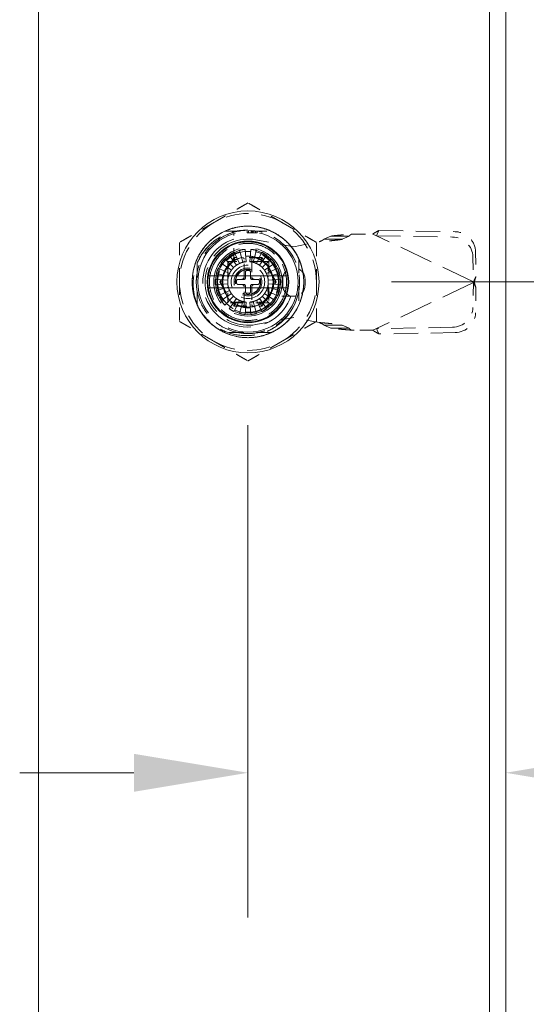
# Model space of a CAD drawing. Header units: inches. Extents: x 6 to 148, y 5 to 95.
# Tile 5 of 10: x 56.32 to 60.25, y 45.48 to 53.13. Entities that reach past the tile are written whole.
import ezdxf

# ---------------------------------------------------------------- set-up
doc = ezdxf.new("R2010")
doc.units = ezdxf.units.IN
doc.header["$LTSCALE"] = 9
doc.header["$MEASUREMENT"] = 0
doc.linetypes.add('DASHED', pattern=[0.2067, 0.1654, -0.0413])
for name, color, linetype, lineweight in [('Dimension (ANSI)', 7, 'Continuous', 5), ('Hidden (ANSI)', 7, 'DASHED', 5), ('Visible (ANSI)', 7, 'Continuous', 5)]:
    doc.layers.add(name, color=color, linetype=linetype, lineweight=lineweight)
doc.styles.add('Note Text (ANSI)', font='RomanS.shx')
doc.dimstyles.new('Default (ANSI)', dxfattribs={"dimscale": 9, "dimtxt": 0.125, "dimasz": 0.098425, "dimexe": 0.125, "dimexo": 0.0625, "dimgap": 0.031496, "dimtad": 0, "dimtih": 1, "dimtoh": 1, "dimrnd": 1e-08, "dimzin": 0, "dimdsep": 46, "dimtxsty": 'Note Text (ANSI)', "dimcen": 0.09, "dimdle": 0.393701, "dimclrd": 256, "dimclre": 256, "dimclrt": 256, "dimadec": 0, "dimazin": 0, "dimtfac": 0.96, "dimtofl": 0, "dimtmove": 0, "dimatfit": 3, "dimfxl": 1, "dimtolj": 1, "dimtzin": 4, "dimlwd": -1, "dimlwe": -1, "dimarcsym": 0})

# ---------------------------------------------------------------- blocks, each defined once
blk = doc.blocks.new('*D12')
at = {"layer": 'Defpoints', "color": 0, "transparency": 16777216}
for p in [(60.0074, 61.0938), (58.6436, 51.0938), (64.7036, 51.0938)]:
    blk.add_point(p, dxfattribs=at)
at = {"layer": 'Dimension (ANSI)', "transparency": 16777216}
for p, q in [((60.5699, 61.0938), (65.8286, 61.0938)), ((64.7036, 60.208), (64.7036, 56.9398)), ((64.7036, 51.9797), (64.7036, 55.2479)), ((59.2061, 51.0938), (65.8286, 51.0938))]:
    blk.add_line(p, q, dxfattribs=at)
for points in [[(64.556, 60.208), (64.8513, 60.208), (64.7036, 61.0938)], [(64.556, 51.9797), (64.8513, 51.9797), (64.7036, 51.0938)]]:
    blk.add_solid(points, dxfattribs=at)
at = {"layer": 'Dimension (ANSI)', "transparency": 16777216, "insert": (64.7036, 56.0938), "char_height": 1.125, "attachment_point": 5, "style": 'Note Text (ANSI)'}
blk.add_mtext('\\A1;10.00', dxfattribs=at)
blk = doc.blocks.new('*D13')
at = {"layer": 'Defpoints', "color": 0, "transparency": 16777216}
for p in [(58.0924, 50.5427), (60.0924, 47.2816), (60.0924, 47.1476)]:
    blk.add_point(p, dxfattribs=at)
at = {"layer": 'Dimension (ANSI)', "transparency": 16777216}
for p, q in [((58.0924, 49.9802), (58.0924, 46.1566)), ((57.2066, 47.2816), (56.3208, 47.2816)), ((60.9783, 47.2816), (62.7133, 47.2816))]:
    blk.add_line(p, q, dxfattribs=at)
for points in [[(57.2066, 47.4292), (57.2066, 47.134), (58.0924, 47.2816)], [(60.9783, 47.4292), (60.9783, 47.134), (60.0924, 47.2816)]]:
    blk.add_solid(points, dxfattribs=at)
at = {"layer": 'Dimension (ANSI)', "transparency": 16777216, "insert": (64.711, 47.2816), "char_height": 1.125, "attachment_point": 5, "style": 'Note Text (ANSI)'}
blk.add_mtext('\\A1;2.00{\\PTYP.}', dxfattribs=at)

msp = doc.modelspace()

# ---------------------------------------------------------------- linework, layer by layer
at = {"layer": 'Hidden (ANSI)', "ltscale": 0.076264}
for p, q in [((57.912, 51.4875), (58.2729, 51.4875)), ((57.912, 51.4875), (58.2729, 51.4875)), ((57.6987, 50.9134), (57.6987, 51.2743)), ((57.6987, 50.9134), (57.6987, 51.2743)), ((58.4861, 51.2743), (58.4861, 50.9134)), ((58.4861, 51.2743), (58.4861, 50.9134)), ((58.2729, 50.7001), (57.912, 50.7001)), ((58.2729, 50.7001), (57.912, 50.7001))]:
    msp.add_line(p, q, dxfattribs=at)
at = {"layer": 'Hidden (ANSI)', "ltscale": 0.0024}
for p, q in [((58.0858, 51.4875), (58.0858, 51.4757)), ((58.0858, 51.4875), (58.0858, 51.4757)), ((58.0974, 51.4875), (58.0974, 51.4757)), ((58.0974, 51.4875), (58.0974, 51.4757)), ((58.1168, 51.4875), (58.1168, 51.4757)), ((58.1168, 51.4875), (58.1168, 51.4757)), ((58.1245, 51.4875), (58.1245, 51.4757)), ((58.1245, 51.4875), (58.1245, 51.4757)), ((58.1323, 51.4875), (58.1323, 51.4757)), ((58.1323, 51.4875), (58.1323, 51.4757)), ((58.1517, 51.4875), (58.1517, 51.4757)), ((58.1517, 51.4875), (58.1517, 51.4757)), ((58.1633, 51.4875), (58.1633, 51.4757)), ((58.1633, 51.4875), (58.1633, 51.4757))]:
    msp.add_line(p, q, dxfattribs=at)
at = {"layer": 'Hidden (ANSI)', "ltscale": 0.002361}
for p, q in [((58.0858, 51.4757), (58.0974, 51.4757)), ((58.0858, 51.4757), (58.0974, 51.4757)), ((58.1517, 51.4757), (58.1633, 51.4757)), ((58.1517, 51.4757), (58.1633, 51.4757))]:
    msp.add_line(p, q, dxfattribs=at)
at = {"layer": 'Hidden (ANSI)', "ltscale": 0.033171}
for p, q in [((58.0974, 51.4757), (58.1245, 51.4757)), ((58.0974, 51.4757), (58.1245, 51.4757)), ((58.1245, 51.4757), (58.1517, 51.4757)), ((58.1245, 51.4757), (58.1517, 51.4757))]:
    msp.add_line(p, q, dxfattribs=at)
at = {"layer": 'Hidden (ANSI)', "ltscale": 0.001677}
for p, q in [((58.8951, 51.4643), (58.9033, 51.4659)), ((58.9033, 50.7179), (58.8951, 50.7194))]:
    msp.add_line(p, q, dxfattribs=at)
at = {"layer": 'Hidden (ANSI)', "ltscale": 0.033228}
for p, q in [((58.9033, 51.4659), (59.0608, 51.4659)), ((59.0608, 50.7179), (58.9033, 50.7179))]:
    msp.add_line(p, q, dxfattribs=at)
at = {"layer": 'Hidden (ANSI)', "ltscale": 0.006527}
for p, q in [((59.0608, 51.4659), (59.0891, 51.4525)), ((59.0891, 50.7313), (59.0608, 50.7179))]:
    msp.add_line(p, q, dxfattribs=at)
at = {"layer": 'Hidden (ANSI)', "ltscale": 0.010509}
for p, q in [((59.0954, 51.4657), (59.0891, 51.4525)), ((58.7267, 51.4248), (58.6813, 51.4248)), ((58.8772, 51.4491), (58.8318, 51.4491)), ((59.8481, 51.1081), (59.8418, 51.0949)), ((59.8481, 51.0756), (59.8418, 51.0888)), ((58.7267, 50.7589), (58.6813, 50.7589)), ((58.8772, 50.7347), (58.8318, 50.7347)), ((59.0954, 50.7181), (59.0891, 50.7313))]:
    msp.add_line(p, q, dxfattribs=at)
at = {"layer": 'Hidden (ANSI)', "ltscale": 0.022619}
for p, q in [((59.1089, 51.494), (59.0954, 51.4657)), ((58.824, 51.4248), (58.7267, 51.4248)), ((58.8318, 51.4491), (58.7345, 51.4491)), ((59.8616, 51.1365), (59.8481, 51.1081)), ((59.8616, 51.0473), (59.8481, 51.0756)), ((58.824, 50.7589), (58.7267, 50.7589)), ((58.8318, 50.7347), (58.7345, 50.7347)), ((59.1089, 50.6897), (59.0954, 50.7181))]:
    msp.add_line(p, q, dxfattribs=at)
at = {"layer": 'Hidden (ANSI)', "ltscale": 0.125876}
for p, q in [((59.1089, 51.494), (59.6993, 51.484)), ((59.0891, 51.4525), (59.6796, 51.4424)), ((59.6796, 50.7414), (59.0891, 50.7313)), ((59.6993, 50.6998), (59.1089, 50.6897))]:
    msp.add_line(p, q, dxfattribs=at)
at = {"layer": 'Hidden (ANSI)', "ltscale": 0.041894}
for p, q in [((57.9822, 51.2569), (57.9822, 51.4554)), ((57.9822, 51.2569), (57.9822, 51.4554)), ((58.454, 50.9836), (58.2555, 50.9836)), ((58.454, 50.9836), (58.2555, 50.9836))]:
    msp.add_line(p, q, dxfattribs=at)
at = {"layer": 'Hidden (ANSI)', "ltscale": 0.063218}
for p, q in [((58.1544, 51.4211), (58.4487, 51.3675)), ((58.4487, 50.8163), (58.1544, 50.7627))]:
    msp.add_line(p, q, dxfattribs=at)
at = {"layer": 'Hidden (ANSI)', "ltscale": 0.042323}
for p, q in [((58.4487, 51.3675), (58.6456, 51.4053)), ((58.6456, 50.7784), (58.4487, 50.8163))]:
    msp.add_line(p, q, dxfattribs=at)
at = {"layer": 'Hidden (ANSI)', "ltscale": 0.027051}
for p, q in [((58.6813, 51.4248), (58.7345, 51.4491)), ((58.824, 51.4248), (58.8772, 51.4491)), ((58.7345, 50.7347), (58.6813, 50.7589)), ((58.8772, 50.7347), (58.824, 50.7589))]:
    msp.add_line(p, q, dxfattribs=at)
at = {"layer": 'Hidden (ANSI)', "ltscale": 0.176262}
for p, q in [((59.8418, 51.0949), (59.0891, 51.4525)), ((59.8418, 51.0888), (59.0891, 50.7313))]:
    msp.add_line(p, q, dxfattribs=at)
at = {"layer": 'Hidden (ANSI)', "ltscale": 0.020313}
for p, q in [((58.0259, 51.2366), (57.9851, 51.324)), ((58.0267, 51.3391), (58.0517, 51.246)), ((58.0787, 51.2507), (58.0703, 51.3468)), ((58.1146, 51.3468), (58.1062, 51.2507)), ((58.1332, 51.246), (58.1582, 51.3391)), ((58.1998, 51.324), (58.159, 51.2366)), ((57.9634, 51.1842), (57.8844, 51.2395)), ((57.9129, 51.2734), (57.9811, 51.2052)), ((57.9468, 51.3019), (58.0021, 51.2228)), ((58.1828, 51.2228), (58.2381, 51.3019)), ((58.272, 51.2734), (58.2038, 51.2052)), ((58.2214, 51.1842), (58.3005, 51.2395)), ((57.9403, 51.1346), (57.8472, 51.1596)), ((57.8623, 51.2012), (57.9497, 51.1604)), ((58.3226, 51.2012), (58.2352, 51.1604)), ((58.2446, 51.1346), (58.3377, 51.1596)), ((57.8395, 51.116), (57.9356, 51.1076)), ((57.9356, 51.0801), (57.8395, 51.0717)), ((58.3454, 51.116), (58.2493, 51.1076)), ((58.2493, 51.0801), (58.3454, 51.0717)), ((57.8472, 51.0281), (57.9403, 51.0531)), ((57.9497, 51.0273), (57.8623, 50.9865)), ((57.8844, 50.9482), (57.9634, 51.0035)), ((58.3005, 50.9482), (58.2214, 51.0035)), ((58.2352, 51.0273), (58.3226, 50.9865)), ((58.3377, 51.0281), (58.2446, 51.0531)), ((57.9811, 50.9825), (57.9129, 50.9143)), ((57.9468, 50.8858), (58.0021, 50.9648)), ((58.0259, 50.9511), (57.9851, 50.8637)), ((58.0267, 50.8486), (58.0517, 50.9417)), ((58.0787, 50.937), (58.0703, 50.8409)), ((58.1146, 50.8409), (58.1062, 50.937)), ((58.1332, 50.9417), (58.1582, 50.8486)), ((58.1998, 50.8637), (58.159, 50.9511)), ((58.1828, 50.9648), (58.2381, 50.8858)), ((58.2038, 50.9825), (58.272, 50.9143))]:
    msp.add_line(p, q, dxfattribs=at)
at = {"layer": 'Hidden (ANSI)', "ltscale": 0.042241}
for p, q in [((59.8582, 51.3294), (59.8616, 51.1365)), ((59.8384, 51.2878), (59.8418, 51.0949)), ((59.8418, 51.0888), (59.8384, 50.8959)), ((59.8616, 51.0473), (59.8582, 50.8543))]:
    msp.add_line(p, q, dxfattribs=at)
at = {"layer": 'Hidden (ANSI)', "ltscale": 0.045934}
for p, q in [((57.9837, 51.2822), (57.8749, 51.0938)), ((58.2012, 51.2822), (57.9837, 51.2822)), ((58.31, 51.0938), (58.2012, 51.2822)), ((57.8749, 51.0938), (57.9837, 50.9055)), ((58.2012, 50.9055), (58.31, 51.0938)), ((57.9837, 50.9055), (58.2012, 50.9055))]:
    msp.add_line(p, q, dxfattribs=at)
at = {"layer": 'Hidden (ANSI)', "ltscale": 0.008933}
for p, q in [((57.935, 51.2086), (57.935, 51.2513)), ((57.935, 51.2513), (57.9776, 51.2513))]:
    msp.add_line(p, q, dxfattribs=at)
at = {"layer": 'Hidden (ANSI)', "ltscale": 0.048491}
for p, q in [((58.2072, 51.2513), (57.9776, 51.2513)), ((57.935, 51.2086), (57.935, 50.979)), ((58.2499, 50.979), (58.2499, 51.2086)), ((57.9776, 50.9364), (58.2072, 50.9364))]:
    msp.add_line(p, q, dxfattribs=at)
at = {"layer": 'Hidden (ANSI)', "ltscale": 0.028935}
for p, q in [((58.0629, 51.1332), (58.0629, 51.2704)), ((58.122, 51.2704), (58.122, 51.1332)), ((58.0629, 50.9173), (58.0629, 51.0545)), ((58.122, 51.0545), (58.122, 50.9173))]:
    msp.add_line(p, q, dxfattribs=at)
at = {"layer": 'Hidden (ANSI)', "ltscale": 0.009766}
for p, q in [((58.2072, 51.2513), (58.2539, 51.2513)), ((57.935, 50.9324), (57.935, 50.979))]:
    msp.add_line(p, q, dxfattribs=at)
at = {"layer": 'Hidden (ANSI)', "ltscale": 0.067389}
for p, q in [((58.2539, 51.2513), (58.2539, 50.9324)), ((58.2539, 50.9324), (57.935, 50.9324))]:
    msp.add_line(p, q, dxfattribs=at)
at = {"layer": 'Hidden (ANSI)'}
for p, q in [((57.9632, 51.1838), (57.9632, 51.1838)), ((58.235, 51.1608), (58.235, 51.1608)), ((57.9499, 51.0268), (57.9499, 51.0268)), ((58.2217, 51.0039), (58.2217, 51.0039))]:
    msp.add_line(p, q, dxfattribs=at)
at = {"layer": 'Hidden (ANSI)', "ltscale": 0.009482}
for p, q in [((58.0728, 51.1253), (58.0728, 51.1706)), ((58.1121, 51.1706), (58.1121, 51.1253)), ((58.0157, 51.1135), (58.061, 51.1135)), ((58.1239, 51.1135), (58.1692, 51.1135)), ((58.061, 51.0742), (58.0157, 51.0742)), ((58.0728, 51.0171), (58.0728, 51.0623)), ((58.1121, 51.0623), (58.1121, 51.0171)), ((58.1692, 51.0742), (58.1239, 51.0742))]:
    msp.add_line(p, q, dxfattribs=at)
at = {"layer": 'Hidden (ANSI)', "ltscale": 0.003233}
for p, q in [((58.0846, 51.1824), (58.1003, 51.1824)), ((58.0039, 51.086), (58.0039, 51.1017)), ((58.181, 51.1017), (58.181, 51.086)), ((58.1003, 51.0053), (58.0846, 51.0053))]:
    msp.add_line(p, q, dxfattribs=at)
at = {"layer": 'Hidden (ANSI)', "ltscale": 0.009898}
for p, q in [((58.3621, 51.1155), (58.3621, 51.0683)), ((58.5354, 51.0683), (58.5354, 51.1155))]:
    msp.add_line(p, q, dxfattribs=at)
at = {"layer": 'Hidden (ANSI)', "ltscale": 0.001395}
for p, q in [((59.8418, 51.0949), (59.8482, 51.0919)), ((59.8482, 51.0919), (59.8418, 51.0888))]:
    msp.add_line(p, q, dxfattribs=at)
at = {"layer": 'Hidden (ANSI)', "ltscale": 0.93081}
msp.add_circle((58.0924, 51.0938), 0.5512, dxfattribs=at)
at = {"layer": 'Hidden (ANSI)', "ltscale": 0.575767}
msp.add_circle((58.0924, 51.0938), 0.4331, dxfattribs=at)
at = {"layer": 'Hidden (ANSI)', "ltscale": 0.51818}
msp.add_circle((58.0924, 51.0938), 0.3898, dxfattribs=at)
msp.add_circle((58.0924, 51.0938), 0.3898, dxfattribs=at)
at = {"layer": 'Hidden (ANSI)', "ltscale": 0.42133}
msp.add_circle((58.0924, 51.0938), 0.3169, dxfattribs=at)
at = {"layer": 'Hidden (ANSI)', "ltscale": 0.353273}
msp.add_circle((58.0924, 51.0938), 0.2657, dxfattribs=at)
at = {"layer": 'Hidden (ANSI)', "ltscale": 0.33495}
msp.add_circle((58.0924, 51.0938), 0.252, dxfattribs=at)
at = {"layer": 'Hidden (ANSI)', "ltscale": 0.321208}
msp.add_circle((58.0924, 51.0938), 0.2416, dxfattribs=at)
at = {"layer": 'Hidden (ANSI)', "ltscale": 0.261658}
msp.add_circle((58.0924, 51.0938), 0.1969, dxfattribs=at)
msp.add_circle((58.0924, 51.0938), 0.1969, dxfattribs=at)
at = {"layer": 'Hidden (ANSI)', "ltscale": 0.25904}
msp.add_circle((58.0924, 51.0938), 0.1949, dxfattribs=at)
at = {"layer": 'Hidden (ANSI)', "ltscale": 0.17266}
msp.add_circle((58.0924, 51.0938), 0.1299, dxfattribs=at)
at = {"layer": 'Hidden (ANSI)', "ltscale": 0.143867}
msp.add_circle((58.0924, 51.0938), 0.1083, dxfattribs=at)
at = {"layer": 'Hidden (ANSI)', "ltscale": 0.130779}
msp.add_circle((58.0924, 51.0938), 0.0984, dxfattribs=at)
at = {"layer": 'Hidden (ANSI)', "ltscale": 0.128161}
msp.add_circle((58.0924, 51.0938), 0.0965, dxfattribs=at)
at = {"layer": 'Hidden (ANSI)', "ltscale": 0.117691}
for start, end in [(60, 120), (120, 180), (0, 60), (180, 240), (300, 0), (240, 300)]:
    msp.add_arc((58.0924, 51.0938), 0.5315, start, end, dxfattribs=at)
at = {"layer": 'Hidden (ANSI)', "ltscale": 0.177689}
msp.add_arc((58.0924, 51.0938), 0.4011, 329.99806, 89.99992, dxfattribs=at)
at = {"layer": 'Hidden (ANSI)', "ltscale": 0.301881}
msp.add_arc((58.0924, 51.0938), 0.3504, 108.33707, 341.66293, dxfattribs=at)
msp.add_arc((58.0924, 51.0938), 0.3504, 108.33707, 341.66293, dxfattribs=at)
at = {"layer": 'Hidden (ANSI)', "ltscale": 0.247924}
msp.add_arc((58.0944, 51.0919), 0.3346, 79.67298, 280.32702, dxfattribs=at)
at = {"layer": 'Hidden (ANSI)', "ltscale": 0.136822}
for start, end in [(11.53696, 168.46304), (191.53696, 348.46304)]:
    msp.add_arc((58.0924, 51.0938), 0.2362, start, end, dxfattribs=at)
at = {"layer": 'Hidden (ANSI)', "ltscale": 0.00928}
for start, end in [(115, 125), (95, 105), (75, 85), (55, 65), (135, 145), (35, 45), (155, 165), (15, 25), (175, 185), (355, 5), (195, 205), (335, 345), (215, 225), (315, 325), (235, 245), (295, 305), (255, 265), (275, 285)]:
    msp.add_arc((58.0924, 51.0938), 0.2539, start, end, dxfattribs=at)
at = {"layer": 'Hidden (ANSI)', "ltscale": 0.005717}
for start, end in [(115, 125), (95, 105), (75, 85), (55, 65), (155, 165), (145, 155), (135, 145), (125, 135), (45, 55), (35, 45), (25, 35), (15, 25), (175, 185), (165, 175), (185, 195), (5, 15), (345, 355), (355, 5), (195, 205), (205, 215), (215, 225), (315, 325), (325, 335), (335, 345), (225, 235), (235, 245), (255, 265), (275, 285), (295, 305), (305, 315)]:
    msp.add_arc((58.0924, 51.0938), 0.1575, start, end, dxfattribs=at)
at = {"layer": 'Hidden (ANSI)', "ltscale": 0.00559}
for start, end in [(105.21846, 115), (65, 74.78154), (245, 254.78154), (285.21846, 295)]:
    msp.add_arc((58.0924, 51.0938), 0.1575, start, end, dxfattribs=at)
at = {"layer": 'Hidden (ANSI)', "ltscale": 0.004674}
for centre, start, end in [((58.0511, 51.2704), 0, 90), ((58.1338, 51.2704), 90, 180), ((58.0511, 50.9173), 270, 0), ((58.1338, 50.9173), 180, 270)]:
    msp.add_arc(centre, 0.0118, start, end, dxfattribs=at)
at = {"layer": 'Hidden (ANSI)', "ltscale": 0.004052}
for centre, start, end in [((58.0511, 51.258), 284.13444, 0), ((58.1338, 51.258), 180, 255.86556), ((58.0511, 50.9297), 0, 75.86556), ((58.1338, 50.9297), 104.13444, 180)]:
    msp.add_arc(centre, 0.0118, start, end, dxfattribs=at)
at = {"layer": 'Hidden (ANSI)', "ltscale": 0.003826}
for centre, start, end in [((58.0846, 51.1706), 90, 180), ((58.1003, 51.1706), 0, 90), ((58.0157, 51.1017), 90, 180), ((58.0157, 51.086), 180, 270), ((58.061, 51.1253), 270, 0), ((58.1239, 51.1253), 180, 270), ((58.1692, 51.1017), 0, 90), ((58.1692, 51.086), 270, 0), ((58.061, 51.0623), 0, 90), ((58.0846, 51.0171), 180, 270), ((58.1003, 51.0171), 270, 0), ((58.1239, 51.0623), 90, 180)]:
    msp.add_arc(centre, 0.0118, start, end, dxfattribs=at)
at = {"layer": 'Hidden (ANSI)', "ltscale": 0.057487}
for centre, start, end in [((58.4487, 51.1155), 0, 180), ((58.4487, 51.0683), 180, 0)]:
    msp.add_arc(centre, 0.0866, start, end, dxfattribs=at)
at = {"layer": 'Hidden (ANSI)', "ltscale": 0.019975}
for start, end in [(171.26302, 188.73698), (351.26302, 8.73698)]:
    msp.add_arc((58.0924, 51.0938), 0.311, start, end, dxfattribs=at)
at = {"layer": 'Hidden (ANSI)', "ltscale": 0.006444}
for centre, start, end in [((58.0432, 51.1332), 270, 0), ((58.1417, 51.1332), 180, 270), ((58.0432, 51.0545), 0, 90), ((58.1417, 51.0545), 90, 180)]:
    msp.add_arc(centre, 0.0197, start, end, dxfattribs=at)
at = {"layer": 'Hidden (ANSI)', "ltscale": 0.052252}
for centre, major_axis, start_param, end_param in [((59.702, 51.3321), (0.1422, -0.0676), 0.443448, 2.014245), ((59.6822, 51.2905), (-0.1422, 0.0676), 3.585041, 5.155837), ((59.6822, 50.8932), (0.1422, 0.0676), 4.268941, 5.839737), ((59.702, 50.8517), (-0.1422, -0.0676), 1.127348, 2.698144)]:
    msp.add_ellipse(centre, major_axis=major_axis, ratio=0.956305, start_param=start_param, end_param=end_param, dxfattribs=at)
at = {"layer": 'Hidden (ANSI)', "ltscale": 0.006959}
for centre, major_axis, start_param, end_param in [((57.9951, 51.2625), (0.0114, -0.0197), 3.141454, 4.71231), ((58.1898, 51.2625), (-0.0114, -0.0197), 1.571004, 3.141988), ((57.8977, 51.0938), (0.0227, 0), 1.57074, 3.14146), ((58.2872, 51.0938), (-0.0227, 0), 1.570912, 3.141805), ((57.9951, 50.9252), (0.0114, 0.0197), 3.141677, 4.712422), ((58.1898, 50.9252), (-0.0114, 0.0197), 1.570852, 3.141684)]:
    msp.add_ellipse(centre, major_axis=major_axis, ratio=0.00001, start_param=start_param, end_param=end_param, dxfattribs=at)
at = {"layer": 'Hidden (ANSI)'}
for centre, major_axis, start_param, end_param in [((57.9392, 51.1659), (0.0107, -0.005), 6.283117, 6.283201), ((58.2314, 51.1905), (-0.0097, -0.00675), 6.282356, 6.283186), ((57.9535, 50.9972), (0.0097, 0.00675), 6.282362, 6.283192), ((58.2457, 51.0218), (-0.0107, 0.005), 6.283104, 6.283187)]:
    msp.add_ellipse(centre, major_axis=major_axis, ratio=0.00001, start_param=start_param, end_param=end_param, dxfattribs=at)
at = {"layer": 'Hidden (ANSI)', "ltscale": 0.065015}
for points, weights in [([(58.0924, 51.7076), (57.95, 51.6253), (57.8267, 51.5541)], [1.64617092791, 1.77350269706, 1.77350269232]), ([(58.3582, 51.5541), (58.2349, 51.6253), (58.0924, 51.7076)], [1.7735026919, 1.77350269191, 1.64617092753]), ([(57.8267, 51.5541), (57.7034, 51.4829), (57.561, 51.4007)], [1.77350269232, 1.77350268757, 1.64617092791]), ([(58.6239, 51.4007), (58.4815, 51.4829), (58.3582, 51.5541)], [1.64617092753, 1.77350269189, 1.7735026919]), ([(57.561, 51.4007), (57.561, 51.2363), (57.561, 51.0938)], [1.64617092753, 1.77350269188, 1.7735026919]), ([(58.6239, 51.0938), (58.6239, 51.2363), (58.6239, 51.4007)], [1.7735026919, 1.77350269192, 1.64617092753]), ([(57.561, 51.0938), (57.561, 50.9514), (57.561, 50.787)], [1.7735026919, 1.77350269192, 1.64617092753]), ([(58.6239, 50.787), (58.6239, 50.9514), (58.6239, 51.0938)], [1.64617092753, 1.77350269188, 1.7735026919]), ([(57.561, 50.787), (57.7034, 50.7048), (57.8267, 50.6336)], [1.64617092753, 1.77350269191, 1.7735026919]), ([(58.3582, 50.6336), (58.4815, 50.7048), (58.6239, 50.787)], [1.7735026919, 1.77350268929, 1.64617092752]), ([(57.8267, 50.6336), (57.95, 50.5623), (58.0924, 50.4801)], [1.7735026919, 1.77350269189, 1.64617092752]), ([(58.0924, 50.4801), (58.2349, 50.5623), (58.3582, 50.6336)], [1.64617092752, 1.77350269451, 1.7735026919])]:
    msp.add_rational_spline(points, weights, degree=2, dxfattribs=at)
at = {"layer": 'Hidden (ANSI)', "ltscale": 0.975298}
msp.add_open_spline([(57.7174, 50.8773), (57.7286, 50.8579), (57.7414, 50.8394), (57.7691, 50.805), (57.784, 50.7891), (57.8159, 50.76), (57.8328, 50.7467), (57.8719, 50.7202), (57.8946, 50.7078), (57.9504, 50.6833), (57.9843, 50.6731), (58.0754, 50.6573), (58.1332, 50.6589), (58.2132, 50.6773), (58.2369, 50.6849), (58.2763, 50.7014), (58.2923, 50.7093), (58.3401, 50.7366), (58.3698, 50.7592), (58.4371, 50.8254), (58.4695, 50.8732), (58.4998, 50.9454), (58.5065, 50.9652), (58.517, 51.006), (58.5208, 51.027), (58.5292, 51.1054), (58.5237, 51.1635), (58.5015, 51.2373), (58.4946, 51.2556), (58.4662, 51.3179), (58.4384, 51.359), (58.3885, 51.4106), (58.3717, 51.4255), (58.3298, 51.4573), (58.3038, 51.473), (58.2528, 51.497), (58.2282, 51.5059), (58.1649, 51.5226), (58.1257, 51.5273), (58.0292, 51.5261), (57.9728, 51.5139), (57.8954, 51.4804), (57.8716, 51.4673), (57.8378, 51.4444), (57.8268, 51.4362), (57.7857, 51.4021), (57.7588, 51.3727), (57.7036, 51.293), (57.6808, 51.2399), (57.6632, 51.1573), (57.6601, 51.1302), (57.659, 51.0813), (57.6602, 51.0596), (57.6704, 50.9816), (57.6888, 50.9269), (57.7461, 50.8276), (57.7843, 50.7842), (57.8473, 50.7362), (57.8659, 50.7241), (57.9076, 50.7014), (57.9308, 50.6913), (58.0091, 50.6651), (58.0664, 50.6578), (58.1595, 50.6645), (58.195, 50.6716), (58.2563, 50.692), (58.2825, 50.7037), (58.3306, 50.7312), (58.3526, 50.7466), (58.3976, 50.7849), (58.4198, 50.8085), (58.4549, 50.8554), (58.4686, 50.8777), (58.5058, 50.9525), (58.5208, 51.0083), (58.527, 51.103), (58.5246, 51.1408), (58.5135, 51.197), (58.5084, 51.2161), (58.4954, 51.2537), (58.4875, 51.2723), (58.4659, 51.3147), (58.4511, 51.3381), (58.4151, 51.3843), (58.3936, 51.4066), (58.3444, 51.4476), (58.3166, 51.4658), (58.2692, 51.4897), (58.2505, 51.4975), (58.1969, 51.5157), (58.161, 51.5229), (58.0822, 51.5289), (58.0396, 51.5258), (57.9755, 51.5114), (57.9534, 51.5046), (57.8787, 51.4748), (57.8303, 51.4433), (57.7702, 51.3843), (57.7527, 51.3637), (57.7259, 51.3252), (57.7156, 51.3081), (57.689, 51.2558), (57.6761, 51.219), (57.6612, 51.1467), (57.6584, 51.1117), (57.6606, 51.0545), (57.6632, 51.0323), (57.672, 50.9877), (57.6783, 50.9652), (57.6949, 50.9205), (57.7053, 50.8984), (57.7174, 50.8773)], degree=3, knots=[0.00001, 0.00001, 0.00001, 0.00001, 0.170957, 0.170957, 0.336828, 0.336828, 0.500673, 0.500673, 0.697945, 0.697945, 0.967507, 0.967507, 1.408737, 1.408737, 1.599507, 1.599507, 1.736612, 1.736612, 2.021717, 2.021717, 2.464543, 2.464543, 2.625933, 2.625933, 2.790103, 2.790103, 3.23626, 3.23626, 3.386491, 3.386491, 3.766036, 3.766036, 3.938056, 3.938056, 4.169555, 4.169555, 4.370532, 4.370532, 4.672546, 4.672546, 5.116104, 5.116104, 5.324846, 5.324846, 5.430748, 5.430748, 5.736706, 5.736706, 6.181603, 6.181603, 6.39227, 6.39227, 6.559916, 6.559916, 7.000642, 7.000642, 7.442386, 7.442386, 7.613426, 7.613426, 7.809095, 7.809095, 8.253622, 8.253622, 8.531307, 8.531307, 8.752051, 8.752051, 8.957386, 8.957386, 9.206558, 9.206558, 9.408703, 9.408703, 9.852224, 9.852224, 10.14198, 10.14198, 10.293078, 10.293078, 10.447889, 10.447889, 10.659618, 10.659618, 10.897096, 10.897096, 11.149104, 11.149104, 11.302976, 11.302976, 11.581662, 11.581662, 11.908694, 11.908694, 12.085983, 12.085983, 12.526597, 12.526597, 12.733426, 12.733426, 12.886234, 12.886234, 13.184071, 13.184071, 13.455165, 13.455165, 13.627442, 13.627442, 13.808086, 13.808086, 13.996338, 13.996338, 13.996338, 13.996338], dxfattribs=at)
at = {"layer": 'Hidden (ANSI)', "ltscale": 0.184878}
msp.add_open_spline([(57.7174, 50.8773), (57.6953, 50.9188), (57.6802, 50.9639), (57.6651, 51.0563), (57.6653, 51.1029), (57.6792, 51.1854), (57.6931, 51.241), (57.7584, 51.346), (57.7955, 51.3861), (57.8755, 51.4442), (57.9167, 51.4646), (58.0031, 51.4909), (58.0476, 51.4966), (58.0924, 51.4949)], degree=3, knots=[-2.961438, -2.961438, -2.961438, -2.961438, -2.290928, -2.290928, -1.623308, -1.623308, -1.092246, -1.092246, -0.685976, -0.685976, -0.342217, -0.342217, -0.000086, -0.000086, -0.000086, -0.000086], dxfattribs=at)
at = {"layer": 'Hidden (ANSI)', "ltscale": 0.184886}
msp.add_open_spline([(57.7175, 50.8773), (57.6954, 50.9188), (57.6802, 50.9634), (57.6653, 51.0558), (57.6653, 51.1028), (57.6819, 51.2022), (57.7014, 51.2541), (57.7669, 51.36), (57.8101, 51.3967), (57.8757, 51.4443), (57.9164, 51.4646), (58.0028, 51.4907), (58.0477, 51.4967), (58.0924, 51.4949)], degree=3, knots=[-1.535944, -1.535944, -1.535944, -1.535944, -1.352845, -1.352845, -1.172893, -1.172893, -0.961321, -0.961321, -0.688673, -0.688673, -0.341045, -0.341045, -0.000001, -0.000001, -0.000001, -0.000001], dxfattribs=at)
at = {"layer": 'Hidden (ANSI)', "ltscale": 0.266652}
msp.add_open_spline([(58.0924, 51.4949), (58.0594, 51.4949), (58.0265, 51.4909), (57.9673, 51.476), (57.941, 51.4663), (57.8835, 51.4381), (57.8534, 51.4179), (57.8041, 51.3742), (57.784, 51.352), (57.7471, 51.3005), (57.731, 51.2709), (57.7074, 51.2104), (57.6994, 51.1799), (57.6926, 51.1305), (57.6913, 51.1121), (57.6914, 51.0604), (57.6955, 51.0272), (57.7111, 50.9658), (57.7218, 50.9375), (57.7519, 50.8789), (57.7724, 50.8494), (57.8156, 50.8023), (57.8367, 50.7836), (57.888, 50.747), (57.919, 50.7305), (57.9967, 50.7014), (58.0444, 50.6927), (58.0924, 50.6927)], degree=3, knots=[0.000042, 0.000042, 0.000042, 0.000042, 0.251937, 0.251937, 0.464852, 0.464852, 0.740127, 0.740127, 0.967194, 0.967194, 1.223248, 1.223248, 1.462544, 1.462544, 1.603125, 1.603125, 1.856517, 1.856517, 2.086186, 2.086186, 2.358848, 2.358848, 2.573276, 2.573276, 2.839215, 2.839215, 3.20573, 3.20573, 3.20573, 3.20573], dxfattribs=at)
at = {"layer": 'Hidden (ANSI)', "ltscale": 0.003911}
for points, knots in [([(57.9822, 51.4677), (57.9822, 51.4677), (57.9822, 51.4673), (57.9822, 51.4662), (57.9822, 51.4652), (57.9822, 51.4631), (57.9822, 51.4616), (57.9822, 51.4587), (57.9822, 51.4569), (57.9822, 51.4554)], [0, 0, 0, 0, 0.01095662, 0.01095662, 0.02215052, 0.02215052, 0.03364681, 0.03364681, 0.04541589, 0.04541589, 0.04541589, 0.04541589]), ([(57.9822, 51.4677), (57.9822, 51.4677), (57.9822, 51.4673), (57.9822, 51.4662), (57.9822, 51.4652), (57.9822, 51.4631), (57.9822, 51.4616), (57.9822, 51.4587), (57.9822, 51.4569), (57.9822, 51.4554)], [0, 0, 0, 0, 0.01095662, 0.01095662, 0.02215052, 0.02215052, 0.03364681, 0.03364681, 0.04541589, 0.04541589, 0.04541589, 0.04541589]), ([(58.454, 50.9836), (58.4555, 50.9836), (58.4573, 50.9836), (58.4602, 50.9836), (58.4617, 50.9836), (58.4638, 50.9836), (58.4648, 50.9836), (58.466, 50.9836), (58.4663, 50.9836), (58.4663, 50.9836)], [-0.04541589, -0.04541589, -0.04541589, -0.04541589, -0.03364681, -0.03364681, -0.02215052, -0.02215052, -0.01095662, -0.01095662, 0, 0, 0, 0]), ([(58.454, 50.9836), (58.4555, 50.9836), (58.4573, 50.9836), (58.4602, 50.9836), (58.4617, 50.9836), (58.4638, 50.9836), (58.4648, 50.9836), (58.466, 50.9836), (58.4663, 50.9836), (58.4663, 50.9836)], [-0.04541589, -0.04541589, -0.04541589, -0.04541589, -0.03364681, -0.03364681, -0.02215052, -0.02215052, -0.01095662, -0.01095662, 0, 0, 0, 0])]:
    msp.add_open_spline(points, degree=3, knots=knots, dxfattribs=at)
at = {"layer": 'Hidden (ANSI)', "ltscale": 0.042558}
for points, knots in [([(58.7345, 51.4491), (58.7369, 51.4495), (58.7396, 51.4499), (58.7479, 51.4512), (58.7542, 51.452), (58.7658, 51.4533), (58.7707, 51.4539), (58.783, 51.4551), (58.7905, 51.4558), (58.8029, 51.457), (58.8076, 51.4574), (58.8225, 51.4587), (58.8333, 51.4595), (58.8498, 51.4608), (58.8554, 51.4613), (58.8723, 51.4626), (58.8837, 51.4634), (58.8951, 51.4643)], [-0.5132656, -0.5132656, -0.5132656, -0.5132656, -0.4694803, -0.4694803, -0.3881765, -0.3881765, -0.3339949, -0.3339949, -0.2617343, -0.2617343, -0.2204584, -0.2204584, -0.1322616, -0.1322616, -0.0881931, -0.0881931, -0.000997, -0.000997, -0.000997, -0.000997]), ([(58.8951, 50.7194), (58.8902, 50.7198), (58.8852, 50.7202), (58.8684, 50.7215), (58.8566, 50.7224), (58.8375, 50.7239), (58.83, 50.7245), (58.813, 50.7259), (58.8037, 50.7267), (58.7854, 50.7284), (58.7766, 50.7293), (58.7604, 50.731), (58.7532, 50.7319), (58.7422, 50.7334), (58.7381, 50.734), (58.7345, 50.7347)], [-0.5358142, -0.5358142, -0.5358142, -0.5358142, -0.4980836, -0.4980836, -0.4066914, -0.4066914, -0.3457923, -0.3457923, -0.2645696, -0.2645696, -0.1763749, -0.1763749, -0.0881865, -0.0881865, -0.0234593, -0.0234593, -0.0234593, -0.0234593])]:
    msp.add_open_spline(points, degree=3, knots=knots, dxfattribs=at)
at = {"layer": 'Hidden (ANSI)', "ltscale": 0.005621}
for points, knots in [([(58.8951, 51.4643), (58.8923, 51.4624), (58.8895, 51.4605), (58.8841, 51.4564), (58.8816, 51.4544), (58.8787, 51.4512), (58.8779, 51.4501), (58.8772, 51.4491)], [-0.06890655, -0.06890655, -0.06890655, -0.06890655, -0.04291498, -0.04291498, -0.01428148, -0.01428148, -0.0000029, -0.0000029, -0.0000029, -0.0000029]), ([(58.8772, 50.7347), (58.8784, 50.7328), (58.8802, 50.7309), (58.8847, 50.7268), (58.8875, 50.7247), (58.892, 50.7216), (58.8935, 50.7205), (58.8951, 50.7194)], [-0.06890361, -0.06890361, -0.06890361, -0.06890361, -0.04291498, -0.04291498, -0.01428149, -0.01428149, 0, 0, 0, 0])]:
    msp.add_open_spline(points, degree=3, knots=knots, dxfattribs=at)
at = {"layer": 'Hidden (ANSI)', "ltscale": 0.011804}
for points, knots in [([(59.1089, 51.494), (59.1009, 51.4895), (59.0928, 51.4848), (59.0768, 51.4754), (59.0688, 51.4706), (59.0608, 51.4659)], [-0.1443528, -0.1443528, -0.1443528, -0.1443528, -0.0722632, -0.0722632, -0.001419, -0.001419, -0.001419, -0.001419]), ([(59.0608, 50.7179), (59.0688, 50.7131), (59.0768, 50.7083), (59.0929, 50.6989), (59.1009, 50.6942), (59.1089, 50.6897)], [-0.1435548, -0.1435548, -0.1435548, -0.1435548, -0.0725288, -0.0725288, -0.0006202, -0.0006202, -0.0006202, -0.0006202])]:
    msp.add_open_spline(points, degree=3, knots=knots, dxfattribs=at)
at = {"layer": 'Hidden (ANSI)', "ltscale": 0.20099}
for points, knots in [([(57.7932, 51.0938), (57.7932, 51.1319), (57.8009, 51.1722), (57.8316, 51.2457), (57.8545, 51.2791), (57.9072, 51.3317), (57.9405, 51.3547), (58.0142, 51.3854), (58.0544, 51.3931), (58.1305, 51.3931), (58.1707, 51.3854), (58.2444, 51.3547), (58.2777, 51.3317), (58.3304, 51.2791), (58.3533, 51.2457), (58.384, 51.1722), (58.3917, 51.1319), (58.3917, 51.0938)], [0, 0, 0, 0, 0.290051, 0.290051, 0.580102, 0.580102, 0.869849, 0.869849, 1.159596, 1.159596, 1.449344, 1.449344, 1.739091, 1.739091, 2.029142, 2.029142, 2.319193, 2.319193, 2.319193, 2.319193]), ([(58.3917, 51.0938), (58.3917, 51.0558), (58.384, 51.0155), (58.3533, 50.942), (58.3304, 50.9086), (58.2777, 50.856), (58.2444, 50.833), (58.1707, 50.8023), (58.1305, 50.7946), (58.0544, 50.7946), (58.0142, 50.8023), (57.9405, 50.833), (57.9072, 50.856), (57.8545, 50.9086), (57.8316, 50.942), (57.8009, 51.0155), (57.7932, 51.0558), (57.7932, 51.0938)], [2.319193, 2.319193, 2.319193, 2.319193, 2.609244, 2.609244, 2.899295, 2.899295, 3.189042, 3.189042, 3.478789, 3.478789, 3.768537, 3.768537, 4.058284, 4.058284, 4.348335, 4.348335, 4.638386, 4.638386, 4.638386, 4.638386])]:
    msp.add_open_spline(points, degree=3, knots=knots, dxfattribs=at)
at = {"layer": 'Hidden (ANSI)', "ltscale": 0.047342}
for points, knots in [([(58.824, 51.4248), (58.8181, 51.4236), (58.811, 51.4224), (58.7941, 51.42), (58.7844, 51.4188), (58.7666, 51.4167), (58.7591, 51.4159), (58.7467, 51.4146), (58.742, 51.4141), (58.7259, 51.4125), (58.714, 51.4114), (58.6955, 51.4097), (58.6893, 51.4092), (58.6707, 51.4075), (58.6582, 51.4064), (58.6456, 51.4053)], [-0.5719093, -0.5719093, -0.5719093, -0.5719093, -0.4658221, -0.4658221, -0.3581481, -0.3581481, -0.2864023, -0.2864023, -0.2454171, -0.2454171, -0.1472353, -0.1472353, -0.0981777, -0.0981777, -0.0021059, -0.0021059, -0.0021059, -0.0021059]), ([(58.6456, 50.7784), (58.6595, 50.7772), (58.6734, 50.776), (58.7007, 50.7736), (58.7141, 50.7723), (58.7354, 50.7703), (58.7437, 50.7695), (58.7561, 50.7682), (58.7605, 50.7677), (58.775, 50.7661), (58.7844, 50.765), (58.7972, 50.7633), (58.8012, 50.7628), (58.8123, 50.7611), (58.8187, 50.76), (58.824, 50.7589)], [-0.5719708, -0.5719708, -0.5719708, -0.5719708, -0.4656392, -0.4656392, -0.3580546, -0.3580546, -0.2863683, -0.2863683, -0.2454171, -0.2454171, -0.1472353, -0.1472353, -0.0981777, -0.0981777, -0.0021679, -0.0021679, -0.0021679, -0.0021679])]:
    msp.add_open_spline(points, degree=3, knots=knots, dxfattribs=at)
at = {"layer": 'Hidden (ANSI)', "ltscale": 0.010216}
for points, knots in [([(58.6456, 51.4053), (58.6491, 51.4069), (58.6526, 51.4084), (58.6593, 51.4114), (58.6626, 51.413), (58.6676, 51.4155), (58.6695, 51.4165), (58.6755, 51.42), (58.6789, 51.4224), (58.6813, 51.4248)], [-0.1240873, -0.1240873, -0.1240873, -0.1240873, -0.095004, -0.095004, -0.0659267, -0.0659267, -0.0465676, -0.0465676, 0, 0, 0, 0]), ([(58.6813, 50.7589), (58.6798, 50.7604), (58.6779, 50.762), (58.6734, 50.765), (58.6708, 50.7665), (58.666, 50.7691), (58.664, 50.7701), (58.6567, 50.7736), (58.6512, 50.776), (58.6456, 50.7784)], [-0.1240901, -0.1240901, -0.1240901, -0.1240901, -0.0950069, -0.0950069, -0.0659279, -0.0659279, -0.0465676, -0.0465676, -0.0000031, -0.0000031, -0.0000031, -0.0000031])]:
    msp.add_open_spline(points, degree=3, knots=knots, dxfattribs=at)
at = {"layer": 'Hidden (ANSI)', "ltscale": 0.134008}
for points, knots in [([(57.8917, 51.0938), (57.8917, 51.1192), (57.8968, 51.1461), (57.9173, 51.1956), (57.9327, 51.2181), (57.9682, 51.2536), (57.9907, 51.269), (58.0402, 51.2895), (58.0671, 51.2946), (58.1178, 51.2946), (58.1447, 51.2895), (58.1942, 51.269), (58.2167, 51.2536), (58.2522, 51.2181), (58.2676, 51.1956), (58.2881, 51.1461), (58.2932, 51.1192), (58.2932, 51.0938)], [-3.090437, -3.090437, -3.090437, -3.090437, -2.897266, -2.897266, -2.704095, -2.704095, -2.510961, -2.510961, -2.317827, -2.317827, -2.124694, -2.124694, -1.93156, -1.93156, -1.738389, -1.738389, -1.545218, -1.545218, -1.545218, -1.545218]), ([(58.2932, 51.0938), (58.2932, 51.0685), (58.2881, 51.0415), (58.2676, 50.9921), (58.2522, 50.9696), (58.2167, 50.9341), (58.1942, 50.9187), (58.1447, 50.8981), (58.1178, 50.8931), (58.0671, 50.8931), (58.0402, 50.8981), (57.9907, 50.9187), (57.9682, 50.9341), (57.9327, 50.9696), (57.9173, 50.9921), (57.8968, 51.0415), (57.8917, 51.0685), (57.8917, 51.0938)], [-1.545218, -1.545218, -1.545218, -1.545218, -1.352047, -1.352047, -1.158876, -1.158876, -0.965743, -0.965743, -0.772609, -0.772609, -0.579476, -0.579476, -0.386342, -0.386342, -0.193171, -0.193171, 0, 0, 0, 0])]:
    msp.add_open_spline(points, degree=3, knots=knots, dxfattribs=at)
at = {"layer": 'Hidden (ANSI)', "ltscale": 2.71356e-05}
for points in [[(58.0517, 51.246), (58.0515, 51.2459), (58.0513, 51.2459), (58.0511, 51.2458)], [(58.1338, 51.2458), (58.1336, 51.2459), (58.1334, 51.2459), (58.1332, 51.246)], [(58.0511, 50.9419), (58.0513, 50.9418), (58.0515, 50.9418), (58.0517, 50.9417)], [(58.1332, 50.9417), (58.1334, 50.9418), (58.1336, 50.9418), (58.1338, 50.9419)]]:
    msp.add_open_spline(points, degree=3, dxfattribs=at)
at = {"layer": 'Hidden (ANSI)', "ltscale": 0.005508}
for points in [[(57.9632, 51.1838), (57.9581, 51.1765), (57.9537, 51.1688), (57.9499, 51.1608)], [(58.235, 51.1608), (58.2312, 51.1688), (58.2268, 51.1765), (58.2217, 51.1838)], [(57.9499, 51.0268), (57.9537, 51.0189), (57.9581, 51.0112), (57.9632, 51.0039)], [(58.2217, 51.0039), (58.2268, 51.0112), (58.2312, 51.0189), (58.235, 51.0268)]]:
    msp.add_open_spline(points, degree=3, dxfattribs=at)
at = {"layer": 'Hidden (ANSI)', "ltscale": 0.009901}
for points, knots in [([(59.8482, 51.0919), (59.8505, 51.0994), (59.8528, 51.107), (59.8573, 51.1219), (59.8595, 51.1293), (59.8616, 51.1365)], [-0.121006, -0.121006, -0.121006, -0.121006, -0.0607171, -0.0607171, -0.0009179, -0.0009179, -0.0009179, -0.0009179]), ([(59.8616, 51.0473), (59.8594, 51.0546), (59.8572, 51.062), (59.8527, 51.077), (59.8505, 51.0844), (59.8482, 51.0919)], [-0.1222267, -0.1222267, -0.1222267, -0.1222267, -0.0615673, -0.0615673, -0.0021362, -0.0021362, -0.0021362, -0.0021362])]:
    msp.add_open_spline(points, degree=3, knots=knots, dxfattribs=at)
at = {"layer": 'Hidden (ANSI)', "ltscale": 0.184885}
msp.add_open_spline([(58.4398, 50.8933), (58.4189, 50.8537), (58.3913, 50.8177), (58.3255, 50.756), (58.2875, 50.7309), (58.2135, 50.6979), (58.1601, 50.6788), (58.0357, 50.6751), (57.981, 50.6841), (57.8865, 50.7194), (57.8459, 50.743), (57.7734, 50.8021), (57.7423, 50.8375), (57.7174, 50.8773)], degree=3, knots=[-3.005487, -3.005487, -3.005487, -3.005487, -2.338109, -2.338109, -1.657841, -1.657841, -1.124317, -1.124317, -0.710304, -0.710304, -0.358247, -0.358247, -0.00002, -0.00002, -0.00002, -0.00002], dxfattribs=at)
at = {"layer": 'Hidden (ANSI)', "ltscale": 0.184877}
msp.add_open_spline([(58.4398, 50.8933), (58.4189, 50.8537), (58.3917, 50.8181), (58.3259, 50.7565), (58.2878, 50.7311), (58.1976, 50.6907), (58.1443, 50.6785), (58.0207, 50.6744), (57.9656, 50.69), (57.887, 50.7192), (57.8466, 50.7424), (57.7739, 50.8017), (57.7424, 50.8374), (57.7174, 50.8773)], degree=3, knots=[-1.580881, -1.580881, -1.580881, -1.580881, -1.398917, -1.398917, -1.216059, -1.216059, -0.999426, -0.999426, -0.716053, -0.716053, -0.358818, -0.358818, -0.000113, -0.000113, -0.000113, -0.000113], dxfattribs=at)
at = {"layer": 'Hidden (ANSI)', "ltscale": 0.088815}
msp.add_open_spline([(58.0924, 50.6927), (58.1115, 50.6927), (58.1304, 50.6941), (58.1676, 50.6994), (58.1857, 50.7033), (58.2184, 50.7127), (58.2331, 50.7179), (58.263, 50.7304), (58.2782, 50.738), (58.3081, 50.7552), (58.3227, 50.7649), (58.357, 50.7912), (58.3758, 50.8088), (58.4107, 50.8482), (58.4264, 50.87), (58.4398, 50.8933)], degree=3, knots=[0.000017, 0.000017, 0.000017, 0.000017, 0.144906, 0.144906, 0.285853, 0.285853, 0.404368, 0.404368, 0.533594, 0.533594, 0.667017, 0.667017, 0.863196, 0.863196, 1.067715, 1.067715, 1.067715, 1.067715], dxfattribs=at)
at = {"layer": 'Hidden (ANSI)', "ltscale": 0.00436}
msp.add_open_spline([(58.8951, 50.7194), (58.8954, 50.7194), (58.8958, 50.7194), (58.8975, 50.7193), (58.8989, 50.7192), (58.9066, 50.7186), (58.9116, 50.7182), (58.9161, 50.7179)], degree=3, knots=[0.28989823, 0.28989823, 0.28989823, 0.28989823, 0.29256516, 0.29256516, 0.30292774, 0.30292774, 0.35055801, 0.35055801, 0.35055801, 0.35055801], dxfattribs=at)
at = {"layer": 'Visible (ANSI)'}
for p, q in [((60.0924, 61.0088), (60.0924, 41.1789)), ((59.9674, 60.8838), (59.9674, 41.3039)), ((56.4674, 58.7813), (56.4674, 43.2813)), ((57.785, 51.1411), (58.3999, 51.1411)), ((58.3999, 51.0466), (57.785, 51.0466))]:
    msp.add_line(p, q, dxfattribs=at)
for radius in [0.5512, 0.4331, 0.3169, 0.315]:
    msp.add_circle((58.0924, 51.0938), radius, dxfattribs=at)
for radius, start, end in [(0.311, 11.68504, 168.31496), (0.2362, 168.46304, 191.53696), (0.2362, 348.46304, 11.53696), (0.311, 191.68504, 348.31496)]:
    msp.add_arc((58.0924, 51.0938), radius, start, end, dxfattribs=at)
for points, knots in [([(57.785, 51.1411), (57.785, 51.1411), (57.7851, 51.1415), (57.7853, 51.1431), (57.7855, 51.1443), (57.786, 51.1471), (57.7863, 51.1489), (57.787, 51.1528), (57.7875, 51.1549), (57.7879, 51.1568)], [0.12184579, 0.12184579, 0.12184579, 0.12184579, 0.13689341, 0.13689341, 0.15194103, 0.15194103, 0.16728389, 0.16728389, 0.18262674, 0.18262674, 0.18262674, 0.18262674]), ([(58.397, 51.1568), (58.3974, 51.1549), (58.3978, 51.1528), (58.3986, 51.1489), (58.3989, 51.1471), (58.3994, 51.1443), (58.3996, 51.1431), (58.3998, 51.1415), (58.3999, 51.1411), (58.3999, 51.1411)], [0.06106483, 0.06106483, 0.06106483, 0.06106483, 0.07640769, 0.07640769, 0.09175054, 0.09175054, 0.10679817, 0.10679817, 0.12184579, 0.12184579, 0.12184579, 0.12184579]), ([(57.7879, 51.0309), (57.7875, 51.0328), (57.787, 51.0349), (57.7863, 51.0388), (57.786, 51.0406), (57.7855, 51.0434), (57.7853, 51.0446), (57.7851, 51.0462), (57.785, 51.0466), (57.785, 51.0466)], [0.06106483, 0.06106483, 0.06106483, 0.06106483, 0.07640769, 0.07640769, 0.09175054, 0.09175054, 0.10679817, 0.10679817, 0.12184579, 0.12184579, 0.12184579, 0.12184579]), ([(58.3999, 51.0466), (58.3999, 51.0466), (58.3998, 51.0462), (58.3996, 51.0446), (58.3994, 51.0434), (58.3989, 51.0406), (58.3986, 51.0388), (58.3978, 51.0349), (58.3974, 51.0328), (58.397, 51.0309)], [0.12184579, 0.12184579, 0.12184579, 0.12184579, 0.13689341, 0.13689341, 0.15194103, 0.15194103, 0.16728389, 0.16728389, 0.18262674, 0.18262674, 0.18262674, 0.18262674])]:
    msp.add_open_spline(points, degree=3, knots=knots, dxfattribs=at)

# ---------------------------------------------------------------- dimensions: what is measured, and where the dimension line sits
at = {"layer": 'Dimension (ANSI)'}
dim = msp.add_linear_dim(base=(64.7036, 51.0938), p1=(60.0074, 61.0938), p2=(58.6436, 51.0938), angle=90, dimstyle='Default (ANSI)', override={"dimdec": 2, "dimtp": 0, "dimtm": 0, "dimtdec": 2, "dimatfit": 1}, dxfattribs=at)
dim.commit()
dim.dimension.update_dxf_attribs({"geometry": '*D12', "text_midpoint": (64.7036, 56.0938), "dimtype": 160})
dim = msp.add_linear_dim(base=(60.0924, 47.2816), p1=(58.0924, 50.5427), p2=(60.0924, 47.1476), angle=180, text='<>{\\PTYP.}', dimstyle='Default (ANSI)', override={"dimtih": 0, "dimtoh": 0, "dimdec": 2, "dimse2": 1, "dimtp": 0, "dimtm": 0, "dimtdec": 2, "dimatfit": 1}, dxfattribs=at)
dim.commit()
dim.dimension.update_dxf_attribs({"geometry": '*D13', "text_midpoint": (64.711, 47.2816), "dimtype": 160})

doc.saveas('drawing.dxf')
